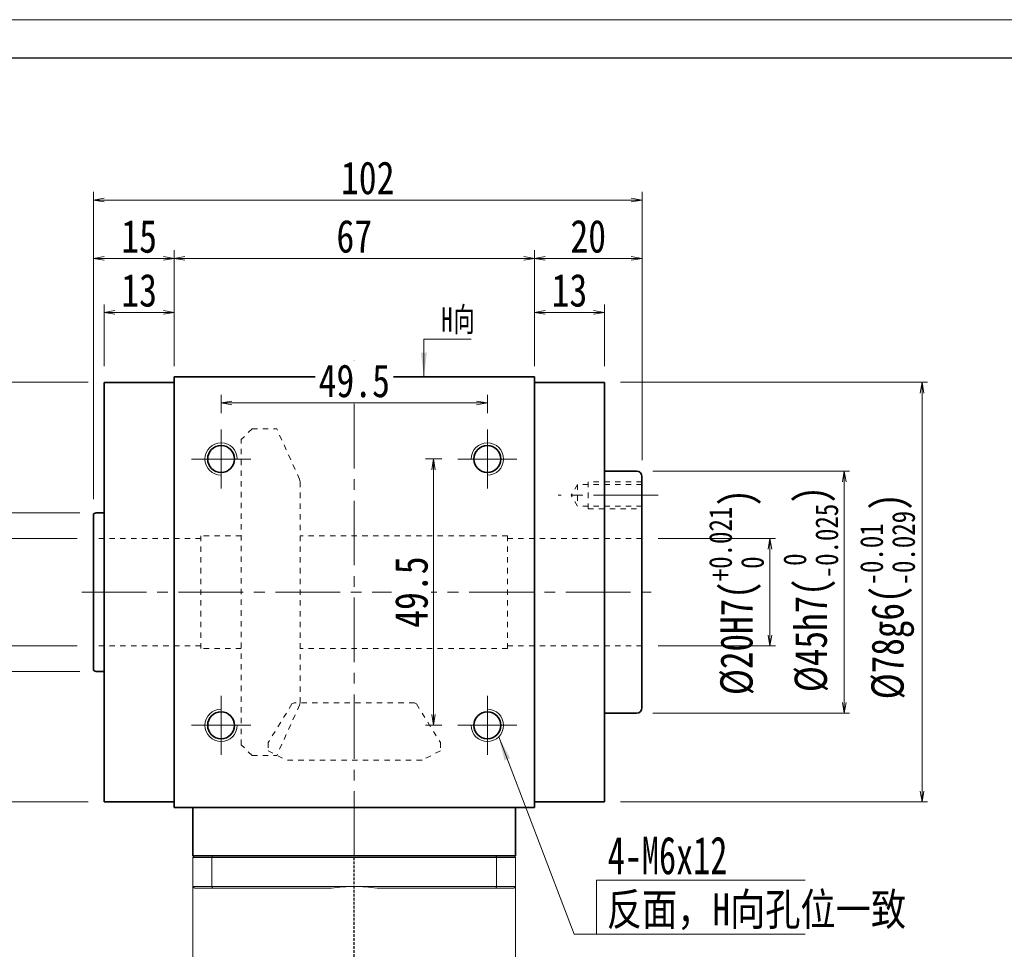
# Model space of a CAD drawing. Header units: millimetres. Extents: x -18 to 590, y -25 to 400.
# Tile 4 of 5: x 80 to 264, y 227 to 400. Entities that reach past the tile are written whole.
import ezdxf

# ---------------------------------------------------------------- set-up
doc = ezdxf.new("R2010")
doc.units = ezdxf.units.MM
for name, pattern in [('DASHED', [0.75, 0.5, -0.25]), ('点画线', [18, 12, -2, 2, -2]), ('虚线', [2, 1, -1])]:
    doc.linetypes.add(name, pattern=pattern)
for name, color, linetype, lineweight in [('EB0_1', 7, 'Continuous', 35), ('中心线层', 1, '点画线', 18), ('图框_外框线', 7, 'Continuous', 18), ('尺寸线层', 3, 'Continuous', 18), ('粗实线层', 7, 'Continuous', 35), ('虚线层_1', 6, '虚线', 18)]:
    doc.layers.add(name, color=color, linetype=linetype, lineweight=lineweight)
doc.styles.get("Standard").update_dxf_attribs({"font": 'SimSun.ttf'})
doc.styles.add('宋体', font='SimSun.ttf', dxfattribs={"width": 0.8})
doc.styles.add('标准', font='txt', dxfattribs={"width": 0.667})
doc.dimstyles.new('A水平标注$0', dxfattribs={"dimtxt": 3.5, "dimasz": 2, "dimexe": 1.5, "dimexo": 3, "dimgap": 1.1, "dimtad": 1, "dimtoh": 1, "dimdec": 4, "dimdsep": 46, "dimtxsty": '宋体', "dimblk": 'OPEN', "dimcen": 3, "dimclrd": 3, "dimclre": 3, "dimclrt": 6, "dimadec": 0, "dimazin": 0, "dimtm": 1e-09, "dimtfac": 1, "dimtdec": 4, "dimtix": 1, "dimtmove": 0, "dimatfit": 3, "dimldrblk": 'OPEN', "dimfxl": 0, "dimlwd": 13, "dimlwe": 13, "dimarcsym": 0})
doc.dimstyles.new('D直径标注φ25', dxfattribs={"dimtxt": 3.5, "dimasz": 2, "dimexe": 1, "dimexo": 3, "dimtad": 1, "dimtoh": 1, "dimdec": 1, "dimdsep": 46, "dimtxsty": '宋体', "dimblk": 'OPEN', "dimcen": 3, "dimclrd": 3, "dimclre": 3, "dimclrt": 130, "dimadec": 0, "dimazin": 0, "dimtm": 1e-09, "dimtfac": 1, "dimtdec": 1, "dimtmove": 0, "dimatfit": 0, "dimldrblk": 'OPEN', "dimfxl": 0, "dimlwd": 13, "dimlwe": 13, "dimarcsym": 0})

# ---------------------------------------------------------------- blocks, each defined once
blk = doc.blocks.new('_Open')
at = {"color": 0, "linetype": 'ByBlock', "lineweight": -2}
for p, q in [((-1, 0.167), (0, 0)), ((-1, -0.167), (0, 0)), ((0, 0), (-1, 0))]:
    blk.add_line(p, q, dxfattribs=at)
blk = doc.blocks.new('*D9')
at = {"layer": 'Defpoints', "color": 0, "transparency": 16777216}
for p in [(94.2, 303.49), (75.3, 283.49), (94.2, 283.49)]:
    blk.add_point(p, dxfattribs=at)
at = {"layer": '尺寸线层', "color": 3, "lineweight": 13, "transparency": 16777216}
for p, q in [((91.2, 303.49), (74.3, 303.49)), ((75.3, 301.49), (75.3, 285.49)), ((91.2, 283.49), (74.3, 283.49))]:
    blk.add_line(p, q, dxfattribs=at)
at = {"layer": '尺寸线层', "color": 3, "lineweight": 13, "transparency": 16777216, "xscale": 2, "yscale": 2, "zscale": 2}
for p, rotation in [((75.3, 303.49), 90), ((75.3, 283.49), 270)]:
    blk.add_blockref('_Open', p, dxfattribs=dict(at, rotation=rotation))
at = {"layer": '尺寸线层', "color": 130, "transparency": 16777216, "insert": (69.07, 293.49), "char_height": 6, "attachment_point": 5, "rotation": 90, "style": '宋体'}
blk.add_mtext('{\\A1;\\A1;%%C20H7({\\H0.707107x;\\S+0.021^  0;})}', dxfattribs=at)
blk = doc.blocks.new('*D10')
at = {"layer": 'Defpoints', "color": 0, "transparency": 16777216}
for p in [(94.7, 308.24), (60.48, 278.74), (94.7, 278.74)]:
    blk.add_point(p, dxfattribs=at)
at = {"layer": '尺寸线层', "color": 3, "lineweight": 13, "transparency": 16777216}
for p, q in [((91.7, 308.24), (59.48, 308.24)), ((60.48, 306.24), (60.48, 280.74)), ((91.7, 278.74), (59.48, 278.74))]:
    blk.add_line(p, q, dxfattribs=at)
at = {"layer": '尺寸线层', "color": 3, "lineweight": 13, "transparency": 16777216, "xscale": 2, "yscale": 2, "zscale": 2}
for p, rotation in [((60.48, 308.24), 90), ((60.48, 278.74), 270)]:
    blk.add_blockref('_Open', p, dxfattribs=dict(at, rotation=rotation))
at = {"layer": '尺寸线层', "color": 130, "transparency": 16777216, "insert": (56.35, 294.38), "char_height": 6, "attachment_point": 5, "rotation": 90, "style": '宋体'}
blk.add_mtext('φ29.5', dxfattribs=at)
blk = doc.blocks.new('*D11')
at = {"layer": 'Defpoints', "color": 0, "transparency": 16777216}
for p in [(96.2, 332.49), (51.08, 254.49), (96.2, 254.49)]:
    blk.add_point(p, dxfattribs=at)
at = {"layer": '尺寸线层', "color": 3, "lineweight": 13, "transparency": 16777216}
for p, q in [((93.2, 332.49), (50.08, 332.49)), ((51.08, 330.49), (51.08, 256.49)), ((93.2, 254.49), (50.08, 254.49))]:
    blk.add_line(p, q, dxfattribs=at)
at = {"layer": '尺寸线层', "color": 3, "lineweight": 13, "transparency": 16777216, "xscale": 2, "yscale": 2, "zscale": 2}
for p, rotation in [((51.08, 332.49), 90), ((51.08, 254.49), 270)]:
    blk.add_blockref('_Open', p, dxfattribs=dict(at, rotation=rotation))
at = {"layer": '尺寸线层', "color": 130, "transparency": 16777216, "insert": (44.66, 294.38), "char_height": 6, "attachment_point": 5, "rotation": 90, "style": '宋体'}
blk.add_mtext('{\\A1;\\A1;%%C78g6({\\H0.707107x;\\S-0.01^ -0.029;})}', dxfattribs=at)
blk = doc.blocks.new('*D12')
at = {"layer": 'Defpoints', "color": 0, "transparency": 16777216}
for p in [(196.2, 303.49), (196.2, 283.49), (219.99, 283.49)]:
    blk.add_point(p, dxfattribs=at)
at = {"layer": '尺寸线层', "color": 3, "lineweight": 13, "transparency": 16777216}
for p, q in [((199.2, 303.49), (220.99, 303.49)), ((219.99, 301.49), (219.99, 285.49)), ((199.2, 283.49), (220.99, 283.49))]:
    blk.add_line(p, q, dxfattribs=at)
at = {"layer": '尺寸线层', "color": 3, "lineweight": 13, "transparency": 16777216, "xscale": 2, "yscale": 2, "zscale": 2}
for p, rotation in [((219.99, 303.49), 90), ((219.99, 283.49), 270)]:
    blk.add_blockref('_Open', p, dxfattribs=dict(at, rotation=rotation))
at = {"layer": '尺寸线层', "color": 130, "transparency": 16777216, "insert": (213.75, 293.49), "char_height": 6, "attachment_point": 5, "rotation": 90, "style": '宋体'}
blk.add_mtext('{\\A1;\\A1;%%C20H7({\\H0.707107x;\\S+0.021^  0;})}', dxfattribs=at)
blk = doc.blocks.new('*D13')
at = {"layer": 'Defpoints', "color": 0, "transparency": 16777216}
for p in [(195.2, 315.99), (195.2, 270.99), (233.8, 270.99)]:
    blk.add_point(p, dxfattribs=at)
at = {"layer": '尺寸线层', "color": 3, "lineweight": 13, "transparency": 16777216}
for p, q in [((198.2, 315.99), (234.8, 315.99)), ((233.8, 313.99), (233.8, 272.99)), ((198.2, 270.99), (234.8, 270.99))]:
    blk.add_line(p, q, dxfattribs=at)
at = {"layer": '尺寸线层', "color": 3, "lineweight": 13, "transparency": 16777216, "xscale": 2, "yscale": 2, "zscale": 2}
for p, rotation in [((233.8, 315.99), 90), ((233.8, 270.99), 270)]:
    blk.add_blockref('_Open', p, dxfattribs=dict(at, rotation=rotation))
at = {"layer": '尺寸线层', "color": 130, "transparency": 16777216, "insert": (227.57, 294.04), "char_height": 6, "attachment_point": 5, "rotation": 90, "style": '宋体'}
blk.add_mtext('{\\A1;\\A1;%%C45h7({\\H0.707107x;\\S 0^ -0.025;})}', dxfattribs=at)
blk = doc.blocks.new('*D14')
at = {"layer": 'Defpoints', "color": 0, "transparency": 16777216}
for p in [(189.2, 332.49), (189.2, 254.49), (248.26, 254.49)]:
    blk.add_point(p, dxfattribs=at)
at = {"layer": '尺寸线层', "color": 3, "lineweight": 13, "transparency": 16777216}
for p, q in [((192.2, 332.49), (249.26, 332.49)), ((248.26, 330.49), (248.26, 256.49)), ((192.2, 254.49), (249.26, 254.49))]:
    blk.add_line(p, q, dxfattribs=at)
at = {"layer": '尺寸线层', "color": 3, "lineweight": 13, "transparency": 16777216, "xscale": 2, "yscale": 2, "zscale": 2}
for p, rotation in [((248.26, 332.49), 90), ((248.26, 254.49), 270)]:
    blk.add_blockref('_Open', p, dxfattribs=dict(at, rotation=rotation))
at = {"layer": '尺寸线层', "color": 130, "transparency": 16777216, "insert": (241.84, 292.71), "char_height": 6, "attachment_point": 5, "rotation": 90, "style": '宋体'}
blk.add_mtext('{\\A1;\\A1;%%C78g6({\\H0.707107x;\\S-0.01^ -0.029;})}', dxfattribs=at)
blk = doc.blocks.new('*D15')
at = {"layer": 'Defpoints', "color": 0, "transparency": 16777216}
for p in [(176.2, 355.52), (109.2, 333.49), (176.2, 333.49)]:
    blk.add_point(p, dxfattribs=at)
at = {"layer": '尺寸线层', "color": 3, "lineweight": 13, "transparency": 16777216}
for p, q in [((109.2, 336.49), (109.2, 357.02)), ((176.2, 336.49), (176.2, 357.02)), ((111.2, 355.52), (174.2, 355.52))]:
    blk.add_line(p, q, dxfattribs=at)
at = {"layer": '尺寸线层', "color": 3, "lineweight": 13, "transparency": 16777216, "xscale": 2, "yscale": 2, "zscale": 2}
for p, rotation in [((109.2, 355.52), 179.9999999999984), ((176.2, 355.52), 359.9999999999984)]:
    blk.add_blockref('_Open', p, dxfattribs=dict(at, rotation=rotation))
at = {"layer": '尺寸线层', "color": 6, "transparency": 16777216, "insert": (142.7, 359.6), "char_height": 6.1, "attachment_point": 5, "style": '宋体', "bg_fill": 3, "box_fill_scale": 1.1, "bg_fill_color": 257, "bg_fill_transparency": 0}
blk.add_mtext('67', dxfattribs=at)
blk = doc.blocks.new('*D16')
at = {"layer": 'Defpoints', "color": 0, "transparency": 16777216}
for p in [(196.2, 355.52), (176.2, 333.49), (196.2, 314.99)]:
    blk.add_point(p, dxfattribs=at)
at = {"layer": '尺寸线层', "color": 3, "lineweight": 13, "transparency": 16777216}
for p, q in [((176.2, 336.49), (176.2, 357.02)), ((196.2, 317.99), (196.2, 357.02)), ((178.2, 355.52), (194.2, 355.52))]:
    blk.add_line(p, q, dxfattribs=at)
at = {"layer": '尺寸线层', "color": 3, "lineweight": 13, "transparency": 16777216, "xscale": 2, "yscale": 2, "zscale": 2}
for p, rotation in [((176.2, 355.52), 179.9999999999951), ((196.2, 355.52), 359.9999999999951)]:
    blk.add_blockref('_Open', p, dxfattribs=dict(at, rotation=rotation))
at = {"layer": '尺寸线层', "color": 6, "transparency": 16777216, "insert": (186.2, 359.6), "char_height": 6.1, "attachment_point": 5, "style": '宋体', "bg_fill": 3, "box_fill_scale": 1.1, "bg_fill_color": 257, "bg_fill_transparency": 0}
blk.add_mtext('20', dxfattribs=at)
blk = doc.blocks.new('*D17')
at = {"layer": 'Defpoints', "color": 0, "transparency": 16777216}
for p in [(189.2, 345.48), (176.2, 332.49), (189.2, 332.49)]:
    blk.add_point(p, dxfattribs=at)
at = {"layer": '尺寸线层', "color": 3, "lineweight": 13, "transparency": 16777216}
for p, q in [((176.2, 335.49), (176.2, 346.98)), ((189.2, 335.49), (189.2, 346.98)), ((178.2, 345.48), (187.2, 345.48))]:
    blk.add_line(p, q, dxfattribs=at)
at = {"layer": '尺寸线层', "color": 3, "lineweight": 13, "transparency": 16777216, "xscale": 2, "yscale": 2, "zscale": 2, "rotation": 180}
blk.add_blockref('_Open', (176.2, 345.48), dxfattribs=at)
at = {"layer": '尺寸线层', "color": 3, "lineweight": 13, "transparency": 16777216, "xscale": 2, "yscale": 2, "zscale": 2}
blk.add_blockref('_Open', (189.2, 345.48), dxfattribs=at)
at = {"layer": '尺寸线层', "color": 6, "transparency": 16777216, "insert": (182.7, 349.56), "char_height": 6.1, "attachment_point": 5, "style": '宋体', "bg_fill": 3, "box_fill_scale": 1.1, "bg_fill_color": 257, "bg_fill_transparency": 0}
blk.add_mtext('13', dxfattribs=at)
blk = doc.blocks.new('*D18')
at = {"layer": 'Defpoints', "color": 0, "transparency": 16777216}
for p in [(94.2, 355.52), (109.2, 333.49), (94.2, 307.74)]:
    blk.add_point(p, dxfattribs=at)
at = {"layer": '尺寸线层', "color": 3, "lineweight": 13, "transparency": 16777216}
for p, q in [((94.2, 310.74), (94.2, 357.02)), ((109.2, 336.49), (109.2, 357.02)), ((107.2, 355.52), (96.2, 355.52))]:
    blk.add_line(p, q, dxfattribs=at)
at = {"layer": '尺寸线层', "color": 3, "lineweight": 13, "transparency": 16777216, "xscale": 2, "yscale": 2, "zscale": 2, "rotation": 180}
blk.add_blockref('_Open', (94.2, 355.52), dxfattribs=at)
at = {"layer": '尺寸线层', "color": 3, "lineweight": 13, "transparency": 16777216, "xscale": 2, "yscale": 2, "zscale": 2}
blk.add_blockref('_Open', (109.2, 355.52), dxfattribs=at)
at = {"layer": '尺寸线层', "color": 6, "transparency": 16777216, "insert": (102.7, 359.58), "char_height": 6.1, "attachment_point": 5, "style": '宋体', "bg_fill": 3, "box_fill_scale": 1.1, "bg_fill_color": 257, "bg_fill_transparency": 0}
blk.add_mtext('15', dxfattribs=at)
blk = doc.blocks.new('*D19')
at = {"layer": 'Defpoints', "color": 0, "transparency": 16777216}
for p in [(96.2, 345.48), (96.2, 332.49), (109.2, 332.49)]:
    blk.add_point(p, dxfattribs=at)
at = {"layer": '尺寸线层', "color": 3, "lineweight": 13, "transparency": 16777216}
for p, q in [((96.2, 335.49), (96.2, 346.98)), ((109.2, 335.49), (109.2, 346.98)), ((107.2, 345.48), (98.2, 345.48))]:
    blk.add_line(p, q, dxfattribs=at)
at = {"layer": '尺寸线层', "color": 3, "lineweight": 13, "transparency": 16777216, "xscale": 2, "yscale": 2, "zscale": 2, "rotation": 180}
blk.add_blockref('_Open', (96.2, 345.48), dxfattribs=at)
at = {"layer": '尺寸线层', "color": 3, "lineweight": 13, "transparency": 16777216, "xscale": 2, "yscale": 2, "zscale": 2}
blk.add_blockref('_Open', (109.2, 345.48), dxfattribs=at)
at = {"layer": '尺寸线层', "color": 6, "transparency": 16777216, "insert": (102.7, 349.56), "char_height": 6.1, "attachment_point": 5, "style": '宋体', "bg_fill": 3, "box_fill_scale": 1.1, "bg_fill_color": 257, "bg_fill_transparency": 0}
blk.add_mtext('13', dxfattribs=at)
blk = doc.blocks.new('*D20')
at = {"layer": 'Defpoints', "color": 0, "transparency": 16777216}
for p in [(94.2, 366.37), (196.2, 314.99), (94.2, 307.74)]:
    blk.add_point(p, dxfattribs=at)
at = {"layer": '尺寸线层', "color": 3, "lineweight": 13, "transparency": 16777216}
for p, q in [((94.2, 310.74), (94.2, 367.87)), ((194.2, 366.37), (96.2, 366.37)), ((196.2, 317.99), (196.2, 367.87))]:
    blk.add_line(p, q, dxfattribs=at)
at = {"layer": '尺寸线层', "color": 3, "lineweight": 13, "transparency": 16777216, "xscale": 2, "yscale": 2, "zscale": 2, "rotation": 180}
blk.add_blockref('_Open', (94.2, 366.37), dxfattribs=at)
at = {"layer": '尺寸线层', "color": 3, "lineweight": 13, "transparency": 16777216, "xscale": 2, "yscale": 2, "zscale": 2}
blk.add_blockref('_Open', (196.2, 366.37), dxfattribs=at)
at = {"layer": '尺寸线层', "color": 6, "transparency": 16777216, "insert": (145.2, 370.45), "char_height": 6.1, "attachment_point": 5, "style": '宋体', "bg_fill": 3, "box_fill_scale": 1.1, "bg_fill_color": 257, "bg_fill_transparency": 0}
blk.add_mtext('102', dxfattribs=at)
blk = doc.blocks.new('*X5')
at = {"layer": '尺寸线层', "linetype": 'Continuous'}
blk.add_hatch(color=0, dxfattribs=at).paths.add_polyline_path([(-1.02, -7.05), (-1.58, -2.55), (-0.46, -2.55)], flags=0)
at = {"layer": '尺寸线层', "color": 0, "linetype": 'Continuous'}
blk.add_line((-1.02, -7.05), (-1.02, 0), dxfattribs=at)
at = {"layer": '尺寸线层', "color": 0}
for p, q in [((-1.02, 0), (0, 0)), ((0, 0), (7.75, 0)), ((0, 0), (0, 0))]:
    blk.add_line(p, q, dxfattribs=at)
at = {"layer": '尺寸线层', "color": 0, "insert": (2.25, 0.9), "char_height": 4.5, "width": 10.9936, "attachment_point": 7, "line_spacing_factor": 1.15057, "style": '标准'}
blk.add_mtext('\\T1.1;H向', dxfattribs=at)
blk = doc.blocks.new('*D21')
at = {"layer": 'Defpoints', "color": 0, "transparency": 16777216}
for p in [(167.45, 328.65), (117.95, 323.74), (167.45, 323.74)]:
    blk.add_point(p, dxfattribs=at)
at = {"layer": '尺寸线层', "color": 3, "lineweight": 13, "transparency": 16777216}
for p, q in [((117.95, 326.74), (117.95, 330.15)), ((167.45, 326.74), (167.45, 330.15)), ((119.95, 328.65), (165.45, 328.65))]:
    blk.add_line(p, q, dxfattribs=at)
at = {"layer": '尺寸线层', "color": 3, "lineweight": 13, "transparency": 16777216, "xscale": 2, "yscale": 2, "zscale": 2, "rotation": 180}
blk.add_blockref('_Open', (117.95, 328.65), dxfattribs=at)
at = {"layer": '尺寸线层', "color": 3, "lineweight": 13, "transparency": 16777216, "xscale": 2, "yscale": 2, "zscale": 2}
blk.add_blockref('_Open', (167.45, 328.65), dxfattribs=at)
at = {"layer": '尺寸线层', "color": 6, "transparency": 16777216, "insert": (142.7, 332.73), "char_height": 6.1, "attachment_point": 5, "style": '宋体', "bg_fill": 3, "box_fill_scale": 1.1, "bg_fill_color": 257, "bg_fill_transparency": 0}
blk.add_mtext('49.5', dxfattribs=at)
blk = doc.blocks.new('*D22')
at = {"layer": 'Defpoints', "color": 0, "transparency": 16777216}
for p in [(161.95, 318.24), (157.43, 268.74), (161.95, 268.74)]:
    blk.add_point(p, dxfattribs=at)
at = {"layer": '尺寸线层', "color": 3, "lineweight": 13, "transparency": 16777216}
for p, q in [((158.95, 318.24), (155.93, 318.24)), ((157.43, 316.24), (157.43, 270.74)), ((158.95, 268.74), (155.93, 268.74))]:
    blk.add_line(p, q, dxfattribs=at)
at = {"layer": '尺寸线层', "color": 3, "lineweight": 13, "transparency": 16777216, "xscale": 2, "yscale": 2, "zscale": 2}
for p, rotation in [((157.43, 318.24), 90), ((157.43, 268.74), 270)]:
    blk.add_blockref('_Open', p, dxfattribs=dict(at, rotation=rotation))
at = {"layer": '尺寸线层', "color": 6, "transparency": 16777216, "insert": (153.35, 293.49), "char_height": 6.1, "attachment_point": 5, "rotation": 90, "style": '宋体', "bg_fill": 3, "box_fill_scale": 1.1, "bg_fill_color": 257, "bg_fill_transparency": 0}
blk.add_mtext('49.5', dxfattribs=at)

msp = doc.modelspace()

# ---------------------------------------------------------------- hatches: boundary and pattern name
at = {"layer": '尺寸线层', "linetype": 'Continuous'}
msp.add_hatch(color=0, dxfattribs=at).paths.add_polyline_path([(169.56642, 266.61405), (171.69393, 262.60904), (170.64262, 262.20858)], flags=0)

# ---------------------------------------------------------------- linework, layer by layer
at = {"color": 7, "linetype": 'Continuous', "lineweight": 15}
for p, q in [((112.6951, 244.18537), (116.23758, 244.18537)), ((112.6951, 244.18537), (112.6951, 238.78537)), ((116.35122, 244.48537), (112.9951, 244.48537)), ((116.23758, 244.18537), (169.15261, 244.18537)), ((116.23758, 238.78537), (116.23758, 244.18537)), ((169.03897, 244.48537), (116.35122, 244.48537)), ((172.3951, 244.48537), (169.03897, 244.48537)), ((169.15261, 244.18537), (169.15261, 238.78537)), ((169.15261, 244.18537), (172.6951, 244.18537)), ((172.6951, 238.78537), (172.6951, 244.18537)), ((116.23758, 238.78537), (112.6951, 238.78537)), ((112.9951, 238.48537), (116.35122, 238.48537)), ((142.6951, 238.78537), (116.23758, 238.78537)), ((116.35122, 238.48537), (138.46307, 238.48537)), ((169.15261, 238.78537), (142.6951, 238.78537)), ((146.92712, 238.48537), (169.03897, 238.48537)), ((169.03897, 238.48537), (172.3951, 238.48537)), ((172.6951, 238.78537), (169.15261, 238.78537))]:
    msp.add_line(p, q, dxfattribs=at)
at = {"color": 1, "linetype": 'DASHED'}
msp.add_line((142.6951, 125.93367), (142.6951, 244.48537), dxfattribs=at)
at = {"color": 7, "linetype": 'Continuous', "lineweight": 15}
for start, end in [(90, 98.1096145), (81.8903855, 90)]:
    msp.add_arc((142.6951, 208.78537), 30, start, end, dxfattribs=at)
for points in [[(112.6951, 244.18537), (112.9951, 244.48537)], [(116.23758, 244.18537), (116.35122, 244.48537)], [(169.15261, 244.18537), (169.03897, 244.48537)], [(172.3951, 244.48537), (172.6951, 244.18537)], [(112.6951, 219.93537), (112.6951, 238.78537)], [(112.6951, 238.78537), (112.9951, 238.48537)], [(116.23758, 238.78537), (116.35122, 238.48537)], [(169.03897, 238.48537), (169.15261, 238.78537)], [(172.3951, 238.48537), (172.6951, 238.78537)], [(172.6951, 238.78537), (172.6951, 219.93537)]]:
    msp.add_open_spline(points, degree=1, dxfattribs=at)
at = {"layer": 'EB0_1'}
msp.add_line((172.6951, 244.48537), (112.6951, 244.48537), dxfattribs=at)
at = {"layer": '中心线层'}
for p, q in [((142.6951, 244.48537), (142.6951, 336.48537)), ((199.1951, 311.48537), (180.61033, 311.48537)), ((92.04994, 293.48537), (197.89745, 293.48537)), ((117.9451, 274.23537), (117.9451, 263.23537)), ((167.4451, 274.23537), (167.4451, 263.23537)), ((112.4451, 268.73537), (123.4451, 268.73537)), ((172.9451, 268.73537), (161.9451, 268.73537))]:
    msp.add_line(p, q, dxfattribs=at)
at = {"layer": '尺寸线层', "color": 0, "linetype": 'Continuous'}
msp.add_line((169.56642, 266.61405), (183.5555, 229.88952), dxfattribs=at)
at = {"layer": '尺寸线层', "color": 0}
for p, q in [((187.71541, 239.95566), (226.55775, 239.95566)), ((187.71541, 229.88952), (187.71541, 239.95566)), ((183.5555, 229.88952), (187.71541, 229.88952)), ((187.71541, 229.88952), (226.55775, 229.88952))]:
    msp.add_line(p, q, dxfattribs=at)
at = {"layer": '粗实线层'}
for p, q in [((109.1951, 333.48537), (109.1951, 253.48537)), ((109.1951, 333.48537), (176.1951, 333.48537)), ((176.1951, 333.48537), (176.1951, 253.48537)), ((109.1951, 332.48537), (96.1951, 332.48537)), ((96.1951, 332.48537), (96.1951, 254.48537)), ((176.1951, 332.48537), (189.1951, 332.48537)), ((189.1951, 332.48537), (189.1951, 254.48537)), ((189.1951, 315.98537), (195.1951, 315.98537)), ((196.1951, 271.98537), (196.1951, 314.98537)), ((94.1951, 279.23537), (94.1951, 307.73537)), ((96.1951, 308.23537), (94.6951, 308.23537)), ((96.1951, 278.73537), (94.6951, 278.73537)), ((189.1951, 270.98537), (195.1951, 270.98537)), ((109.1951, 254.48537), (96.1951, 254.48537)), ((176.1951, 254.48537), (189.1951, 254.48537)), ((109.1951, 253.48537), (176.1951, 253.48537)), ((112.6951, 244.48537), (112.6951, 253.48537)), ((172.6951, 244.48537), (172.6951, 253.48537))]:
    msp.add_line(p, q, dxfattribs=at)
for centre in [(117.9451, 268.73537), (167.4451, 268.73537)]:
    msp.add_circle(centre, 2.5, dxfattribs=at)
for centre, radius, start, end in [((195.1951, 314.98537), 1, 0, 90), ((94.6951, 307.73537), 0.5, 89.9999999, 179.9999999), ((94.6951, 279.23537), 0.5, 180, 270), ((195.1951, 271.98537), 1, 270, 0)]:
    msp.add_arc(centre, radius, start, end, dxfattribs=at)
at = {"layer": '粗实线层', "lineweight": 18}
for centre, start, end in [((117.9451, 268.73537), 90, 360), ((167.4451, 268.73537), 180, 90)]:
    msp.add_arc(centre, 3, start, end, dxfattribs=at)
at = {"layer": '虚线层_1', "linetype": '虚线', "lineweight": 18}
for p, q in [((123.6951, 323.86037), (121.6951, 321.86037)), ((123.6951, 323.86037), (128.2751, 323.86037)), ((132.54169, 314.4691), (128.2751, 323.86037)), ((121.6951, 265.11037), (121.6951, 321.86037)), ((132.6451, 313.99149), (132.54169, 314.4691)), ((132.6451, 272.97925), (132.6451, 313.99149)), ((184.1951, 313.48537), (183.04039, 311.48537)), ((196.1951, 313.48537), (184.1951, 313.48537)), ((184.1951, 313.48537), (184.1951, 309.48537)), ((185.1951, 313.48537), (189.1951, 313.48537)), ((196.1951, 313.98537), (186.1951, 313.98537)), ((186.1951, 313.98537), (186.1951, 308.98537)), ((184.1951, 309.48537), (183.04039, 311.48537)), ((196.1951, 309.48537), (184.1951, 309.48537)), ((186.1951, 308.98537), (196.1951, 308.98537)), ((114.1951, 282.98537), (114.1951, 303.98537)), ((121.6951, 303.98537), (114.1951, 303.98537)), ((171.1951, 303.98537), (132.6451, 303.98537)), ((171.1951, 282.98537), (171.1951, 303.98537)), ((114.1951, 303.48537), (94.1951, 303.48537)), ((196.1951, 303.48537), (171.1951, 303.48537)), ((114.1951, 283.48537), (94.1951, 283.48537)), ((121.6951, 282.98537), (114.1951, 282.98537)), ((171.1951, 282.98537), (132.6451, 282.98537)), ((196.1951, 283.48537), (171.1951, 283.48537)), ((131.50273, 272.93537), (131.1213, 272.72271)), ((153.88746, 272.93537), (131.50273, 272.93537)), ((132.54169, 272.50164), (132.6451, 272.97925)), ((154.26889, 272.72271), (153.88746, 272.93537)), ((131.1213, 272.72271), (126.6851, 265.54465)), ((132.54169, 272.50164), (128.2751, 263.11037)), ((154.26889, 272.72271), (158.7051, 265.54465)), ((126.6851, 265.54465), (126.6851, 263.9883)), ((158.7051, 265.54465), (158.7051, 263.9883)), ((123.6951, 263.11037), (121.6951, 265.11037)), ((126.6851, 263.9883), (130.09498, 262.28537)), ((158.7051, 263.9883), (155.29521, 262.28537)), ((123.6951, 263.11037), (128.2751, 263.11037)), ((155.29521, 262.28537), (130.09498, 262.28537))]:
    msp.add_line(p, q, dxfattribs=at)

# ---------------------------------------------------------------- texts
at = {"layer": '尺寸线层', "color": 0, "style": '标准', "width": 0.667}
msp.add_text('4-M6x12', height=7, dxfattribs=at).set_placement((189.8282, 241.06451))
at = {"layer": '尺寸线层', "color": 0, "width": 0.8}
msp.add_text('反面，H向孔位一致', height=6, dxfattribs=at).set_placement((189.65668, 231.53524))

# ---------------------------------------------------------------- dimensions: what is measured, and where the dimension line sits
at = {"layer": '尺寸线层'}
for base, p1, p2, text, override, picture, middle in [((51.08305, 254.48537), (96.1951, 332.48537), (96.1951, 254.48537), '{\\A1;\\A1;%%C78g6({\\H0.707107x;\\S-0.01^ -0.029;})}', {"dimtxt": 6, "dimgap": 1, "dimpost": 'φ<>', "dimtp": -0.01, "dimtm": 0.029, "dimtdec": 3, "dimtfill": 0, "dimtzin": 8}, '*D11', (51.08305, 294.38237)), ((248.26129, 254.48537), (189.1951, 332.48537), (189.1951, 254.48537), '{\\A1;\\A1;%%C78g6({\\H0.707107x;\\S-0.01^ -0.029;})}', {"dimtxt": 6, "dimgap": 1, "dimpost": 'φ<>', "dimtp": -0.01, "dimtm": 0.029, "dimtdec": 3, "dimtfill": 0, "dimtzin": 8}, '*D14', (248.26129, 292.71119)), ((75.30289, 283.48537), (94.1951, 303.48537), (94.1951, 283.48537), '{\\A1;\\A1;%%C20H7({\\H0.707107x;\\S+0.021^  0;})}', {"dimtxt": 6, "dimgap": 1, "dimpost": 'φ<>', "dimtp": 0.021, "dimtm": 0, "dimtdec": 3, "dimtfill": 0}, '*D9', (75.30289, 293.48537)), ((219.98559, 283.48537), (196.1951, 303.48537), (196.1951, 283.48537), '{\\A1;\\A1;%%C20H7({\\H0.707107x;\\S+0.021^  0;})}', {"dimtxt": 6, "dimgap": 1, "dimpost": 'φ<>', "dimtp": 0.021, "dimtm": 0, "dimtdec": 3, "dimtfill": 0}, '*D12', (219.98559, 293.48537)), ((233.80071, 270.98537), (195.1951, 315.98537), (195.1951, 270.98537), '{\\A1;\\A1;%%C45h7({\\H0.707107x;\\S 0^ -0.025;})}', {"dimtxt": 6, "dimgap": 1, "dimpost": 'φ<>', "dimtp": 0, "dimtm": 0.025, "dimtdec": 3, "dimtfill": 0, "dimtzin": 8}, '*D13', (233.80071, 294.04))]:
    dim = msp.add_linear_dim(base=base, p1=p1, p2=p2, angle=270, text=text, dimstyle='D直径标注φ25', override=override, dxfattribs=at)
    dim.commit()
    dim.dimension.update_dxf_attribs({"geometry": picture, "text_midpoint": middle, "dimtype": 160})
dim = msp.add_linear_dim(base=(60.47987, 278.73537), p1=(94.6951, 308.23537), p2=(94.6951, 278.73537), angle=270, dimstyle='D直径标注φ25', override={"dimtxt": 6, "dimgap": 1, "dimpost": 'φ<>', "dimtfill": 0}, dxfattribs=at)
dim.commit()
dim.dimension.update_dxf_attribs({"geometry": '*D10', "text_midpoint": (60.47987, 294.38237), "dimtype": 160})

# ---------------------------------------------------------------- next in the draw order: dimensions: what is measured, and where the dimension line sits
dim = msp.add_linear_dim(base=(176.1951, 355.52017), p1=(109.1951, 333.48537), p2=(176.1951, 333.48537), dimstyle='A水平标注$0', override={"dimtxt": 6.1, "dimblk": 'Open', "dimtfill": 1, "dimtfillclr": 256}, dxfattribs=at)
dim.commit()
dim.dimension.update_dxf_attribs({"geometry": '*D15', "text_midpoint": (142.6951, 355.52017), "dimtype": 160})

# ---------------------------------------------------------------- next in the draw order: dimensions: what is measured, and where the dimension line sits
for base, p1, p2, picture, middle in [((94.1951, 355.52017), (109.1951, 333.48537), (94.1951, 307.73537), '*D18', (102.6951, 355.52017)), ((196.1951, 355.52017), (176.1951, 333.48537), (196.1951, 314.98537), '*D16', (186.1951, 355.52017))]:
    dim = msp.add_linear_dim(base=base, p1=p1, p2=p2, dimstyle='A水平标注$0', override={"dimtxt": 6.1, "dimblk": 'Open', "dimtfill": 1, "dimtfillclr": 256}, dxfattribs=at)
    dim.commit()
    dim.dimension.update_dxf_attribs({"geometry": picture, "text_midpoint": middle, "dimtype": 160})

# ---------------------------------------------------------------- next in the draw order: dimensions: what is measured, and where the dimension line sits
dim = msp.add_linear_dim(base=(96.1951, 345.47749), p1=(109.1951, 332.48537), p2=(96.1951, 332.48537), dimstyle='A水平标注$0', override={"dimtxt": 6.1, "dimblk": 'Open', "dimtfill": 1, "dimtfillclr": 256}, dxfattribs=at)
dim.commit()
dim.dimension.update_dxf_attribs({"geometry": '*D19', "text_midpoint": (102.69509, 345.47749), "dimtype": 160})
dim = msp.add_linear_dim(base=(189.1951, 345.47749), p1=(176.1951, 332.48537), p2=(189.1951, 332.48537), angle=0, dimstyle='A水平标注$0', override={"dimtxt": 6.1, "dimblk": 'Open', "dimtfill": 1, "dimtfillclr": 256}, dxfattribs=at)
dim.commit()
dim.dimension.update_dxf_attribs({"geometry": '*D17', "text_midpoint": (182.6951, 345.47749), "dimtype": 160})

# ---------------------------------------------------------------- next in the draw order: dimensions: what is measured, and where the dimension line sits
dim = msp.add_linear_dim(base=(94.1951, 366.37285), p1=(196.1951, 314.98537), p2=(94.1951, 307.73537), dimstyle='A水平标注$0', override={"dimtxt": 6.1, "dimblk": 'Open', "dimtfill": 1, "dimtfillclr": 256}, dxfattribs=at)
dim.commit()
dim.dimension.update_dxf_attribs({"geometry": '*D20', "text_midpoint": (145.19509, 366.37285), "dimtype": 160})

# ---------------------------------------------------------------- next in the draw order: linework, layer by layer
at = {"layer": '中心线层'}
for p, q in [((117.9451, 312.73537), (117.9451, 323.73537)), ((167.4451, 312.73537), (167.4451, 323.73537)), ((112.4451, 318.23537), (123.4451, 318.23537)), ((172.9451, 318.23537), (161.9451, 318.23537))]:
    msp.add_line(p, q, dxfattribs=at)
at = {"layer": '粗实线层'}
for centre in [(117.9451, 318.23537), (167.4451, 318.23537)]:
    msp.add_circle(centre, 2.5, dxfattribs=at)
at = {"layer": '粗实线层', "lineweight": 18}
for centre, start, end in [((117.9451, 318.23537), 0, 270), ((167.4451, 318.23537), 270, 180)]:
    msp.add_arc(centre, 3, start, end, dxfattribs=at)

# ---------------------------------------------------------------- next in the draw order: block references
at = {"layer": '尺寸线层'}
msp.add_blockref('*X5', (156.66548, 340.53681), dxfattribs=at)

# ---------------------------------------------------------------- next in the draw order: dimensions: what is measured, and where the dimension line sits
dim = msp.add_linear_dim(base=(167.4451, 328.65271), p1=(117.9451, 323.73537), p2=(167.4451, 323.73537), dimstyle='A水平标注$0', override={"dimtxt": 6.1, "dimblk": 'Open', "dimtfill": 1, "dimtfillclr": 256}, dxfattribs=at)
dim.commit()
dim.dimension.update_dxf_attribs({"geometry": '*D21', "text_midpoint": (142.6951, 328.65271), "dimtype": 160})
dim = msp.add_linear_dim(base=(157.4275, 268.73537), p1=(161.9451, 318.23537), p2=(161.9451, 268.73537), angle=270, dimstyle='A水平标注$0', override={"dimtxt": 6.1, "dimblk": 'Open', "dimtfill": 1, "dimtfillclr": 256}, dxfattribs=at)
dim.commit()
dim.dimension.update_dxf_attribs({"geometry": '*D22', "text_midpoint": (157.4275, 293.48537), "dimtype": 160})

# ---------------------------------------------------------------- next in the draw order: linework, layer by layer
at = {"layer": '图框_外框线', "color": 3}
msp.add_lwpolyline([(-15.08174, -25.14435), (585.97093, -25.14435), (585.97093, 399.88575), (-15.08174, 399.88575)], close=True, dxfattribs=at)
at = {"layer": '图框_外框线', "color": 3, "lineweight": 25}
msp.add_lwpolyline([(20.69521, -17.98897), (578.81554, -17.98897), (578.81554, 392.73036), (20.69521, 392.73036)], close=True, dxfattribs=at)

doc.saveas('drawing.dxf')
